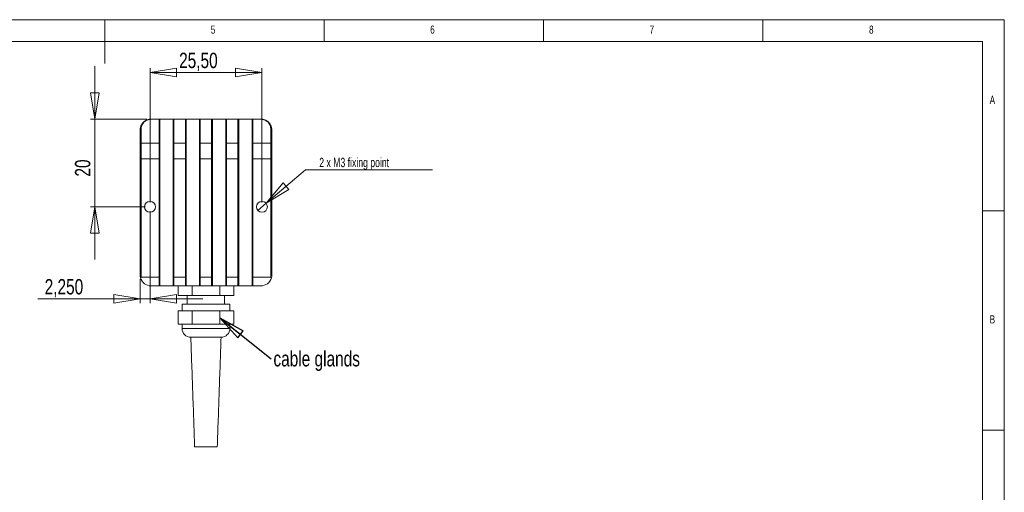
# Model space of a CAD drawing. Header units: millimetres. Extents: x 5 to 415, y 5 to 292.
# Tile 6 of 6: x 191 to 415, y 184 to 292. Entities that reach past the tile are written whole.
import ezdxf

# ---------------------------------------------------------------- set-up
doc = ezdxf.new("R2010")
doc.units = ezdxf.units.MM
doc.styles.add('SLDTEXTSTYLE0', font='TXT', dxfattribs={"width": 0.75})
doc.styles.add('SLDTEXTSTYLE3', font='TXT', dxfattribs={"width": 0.697368})
doc.dimstyles.new('SLDDIMSTYLE0', dxfattribs={"dimtxt": 3.5, "dimasz": 6, "dimexe": 0, "dimexo": 0.0625, "dimgap": 0.875, "dimtad": 1, "dimtoh": 1, "dimrnd": 1e-09, "dimzin": 12, "dimdsep": 46, "dimtxsty": 'SLDTEXTSTYLE0', "dimblk1": 'CLOSED', "dimblk2": 'CLOSED', "dimsah": 1, "dimcen": 0.09, "dimadec": 0, "dimazin": 0, "dimtfac": 1, "dimtofl": 0, "dimtmove": 0, "dimatfit": 3, "dimldrblk": 'CLOSED', "dimfxl": 1, "dimtolj": 1, "dimtzin": 12, "dimarcsym": 0})
doc.dimstyles.new('SLDDIMSTYLE1', dxfattribs={"dimtxt": 3.5, "dimasz": 6, "dimexe": 0, "dimexo": 0.0625, "dimgap": 0.875, "dimtad": 1, "dimtoh": 1, "dimrnd": 1e-09, "dimzin": 12, "dimdsep": 46, "dimtxsty": 'SLDTEXTSTYLE0', "dimblk1": 'CLOSED', "dimblk2": 'CLOSED', "dimsah": 1, "dimcen": 0.09, "dimadec": 0, "dimazin": 0, "dimtfac": 1, "dimtofl": 0, "dimtmove": 0, "dimatfit": 3, "dimldrblk": 'CLOSED', "dimfxl": 1, "dimtolj": 1, "dimtzin": 12, "dimarcsym": 0})
doc.dimstyles.new('SLDDIMSTYLE2', dxfattribs={"dimtxt": 2.116667, "dimasz": 6, "dimexe": 0, "dimexo": 0.0625, "dimgap": 0.529167, "dimtad": 0, "dimtih": 1, "dimtoh": 1, "dimrnd": 1e-09, "dimzin": 12, "dimdsep": 46, "dimtxsty": 'SLDTEXTSTYLE0', "dimblk1": 'CLOSED', "dimblk2": 'CLOSED', "dimsah": 1, "dimcen": 0.09, "dimadec": 0, "dimazin": 0, "dimtfac": 1, "dimtmove": 0, "dimatfit": 3, "dimldrblk": 'CLOSED', "dimfxl": 1, "dimtolj": 1, "dimtzin": 12, "dimarcsym": 0})
doc.dimstyles.new('SLDDIMSTYLE3', dxfattribs={"dimtxt": 0, "dimasz": 6, "dimexe": 0, "dimexo": 0.0625, "dimgap": 0, "dimtad": 0, "dimtih": 1, "dimtoh": 1, "dimdec": 0, "dimrnd": 1e-09, "dimzin": 0, "dimdsep": 46, "dimtxsty": 'Standard', "dimblk1": 'CLOSED', "dimblk2": 'CLOSED', "dimsah": 1, "dimcen": 0.09, "dimadec": 0, "dimazin": 0, "dimtfac": 6, "dimtdec": 0, "dimtofl": 0, "dimtmove": 0, "dimatfit": 3, "dimldrblk": 'CLOSED', "dimfxl": 1, "dimtolj": 1, "dimtzin": 0, "dimarcsym": 0})

# ---------------------------------------------------------------- blocks, each defined once
blk = doc.blocks.new('_CLOSED')
at = {"color": 0, "linetype": 'ByBlock', "lineweight": -2}
for p, q in [((-1, 0.166667), (0, 0)), ((-1, 0.166667), (-1, -0.166667)), ((0, 0), (-1, -0.166667)), ((0, 0), (-1, 0))]:
    blk.add_line(p, q, dxfattribs=at)
blk = doc.blocks.new('*D6')
at = {"color": 7, "linetype": 'Continuous', "lineweight": 0}
for p, q in [((207.72, 269.38), (207.72, 281.38)), ((219.56, 269.38), (206.72, 269.38)), ((207.72, 249.38), (207.72, 269.38)), ((219.31, 249.38), (206.72, 249.38)), ((207.72, 249.38), (207.72, 237.38))]:
    blk.add_line(p, q, dxfattribs=at)
at = {"color": 7, "linetype": 'Continuous', "lineweight": 0, "xscale": 6, "yscale": 6}
for p, rotation in [((207.72, 269.38, -1.7), 270), ((207.72, 249.38, -1.7), 90)]:
    blk.add_blockref('_CLOSED', p, dxfattribs=dict(at, rotation=rotation))
at = {"color": 7, "linetype": 'Continuous', "lineweight": 0, "insert": (203.2, 256.26), "char_height": 3.5, "attachment_point": 1, "rotation": 90, "style": 'SLDTEXTSTYLE0'}
blk.add_mtext('20', dxfattribs=at)
blk = doc.blocks.new('*D7')
at = {"color": 7, "linetype": 'Continuous', "lineweight": 0}
for p, q in [((220.31, 250.38), (220.31, 280.97)), ((245.81, 250.38), (245.81, 280.97)), ((220.31, 279.97), (245.81, 279.97))]:
    blk.add_line(p, q, dxfattribs=at)
at = {"color": 7, "linetype": 'Continuous', "lineweight": 0, "xscale": 6, "yscale": 6, "rotation": 180}
blk.add_blockref('_CLOSED', (220.31, 279.97, -1.7), dxfattribs=at)
at = {"color": 7, "linetype": 'Continuous', "lineweight": 0, "xscale": 6, "yscale": 6}
blk.add_blockref('_CLOSED', (245.81, 279.97, -1.7), dxfattribs=at)
at = {"color": 7, "linetype": 'Continuous', "lineweight": 0, "insert": (226.94, 284.48), "char_height": 3.5, "attachment_point": 1, "style": 'SLDTEXTSTYLE0'}
blk.add_mtext('25,50', dxfattribs=at)
blk = doc.blocks.new('*D8')
at = {"color": 7, "linetype": 'Continuous', "lineweight": 0}
for p, q in [((220.31, 248.38), (220.31, 227.42)), ((218.06, 232.88), (218.06, 227.42)), ((218.06, 228.42), (194.71, 228.42)), ((220.31, 228.42), (218.06, 228.42)), ((220.31, 228.42), (232.31, 228.42))]:
    blk.add_line(p, q, dxfattribs=at)
at = {"color": 7, "linetype": 'Continuous', "lineweight": 0, "xscale": 6, "yscale": 6}
for p, rotation in [((218.06, 228.42, -1.7), 360), ((220.31, 228.42, -1.7), 180)]:
    blk.add_blockref('_CLOSED', p, dxfattribs=dict(at, rotation=rotation))
at = {"color": 7, "linetype": 'Continuous', "lineweight": 0, "insert": (196.3, 232.93), "char_height": 3.5, "attachment_point": 1, "style": 'SLDTEXTSTYLE0'}
blk.add_mtext('2,250', dxfattribs=at)
blk = doc.blocks.new('*D9')
at = {"color": 7, "linetype": 'Continuous', "lineweight": 0}
for p, q in [((246.76, 250.19), (255.71, 257.81)), ((255.71, 257.81), (284.67, 257.81)), ((244.86, 248.57), (246.76, 250.19))]:
    blk.add_line(p, q, dxfattribs=at)
at = {"color": 7, "linetype": 'Continuous', "lineweight": 0, "xscale": 6, "yscale": 6, "rotation": 220.4130953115}
blk.add_blockref('_CLOSED', (246.76, 250.19, -1.7), dxfattribs=at)
at = {"color": 7, "linetype": 'Continuous', "lineweight": 0, "insert": (258.88, 260.54), "char_height": 2.1167, "attachment_point": 1, "style": 'SLDTEXTSTYLE3'}
blk.add_mtext('2 x M3 fixing point', dxfattribs=at)
blk = doc.blocks.new('SW_NOTE_0')
at = {"color": 0, "linetype": 'Continuous', "lineweight": 0, "insert": (0.5, 1.74), "char_height": 3.5, "attachment_point": 1, "style": 'SLDTEXTSTYLE0'}
blk.add_mtext('cable glands', dxfattribs=at)

msp = doc.modelspace()

# ---------------------------------------------------------------- linework, layer by layer
at = {"color": 7, "linetype": 'Continuous', "lineweight": 0}
for p, q in [((415, 292), (5, 292)), ((210, 292), (210, 282)), ((260, 287), (260, 292)), ((310, 292), (310, 287)), ((360, 287), (360, 292)), ((415, 5), (415, 292)), ((410, 287), (10, 287)), ((410, 287), (410, 52.663)), ((415, 248.5), (410, 248.5)), ((410, 198.5), (415, 198.5))]:
    msp.add_line(p, q, dxfattribs=at)
at = {"color": 7, "linetype": 'Continuous', "lineweight": 15}
for p, q in [((220.557, 269.377), (245.557, 269.377)), ((222.357, 269.319), (220.557, 269.319)), ((222.381, 269.343), (222.357, 269.319)), ((222.357, 263.842), (222.357, 269.319)), ((222.381, 269.343), (222.557, 269.094)), ((225.733, 269.343), (222.381, 269.343)), ((225.557, 269.094), (225.733, 269.343)), ((225.757, 269.319), (225.733, 269.343)), ((225.757, 269.319), (225.757, 263.842)), ((228.357, 269.319), (225.757, 269.319)), ((228.381, 269.343), (228.357, 269.319)), ((228.357, 263.842), (228.357, 269.319)), ((228.381, 269.343), (228.557, 269.094)), ((231.733, 269.343), (228.381, 269.343)), ((231.557, 269.094), (231.733, 269.343)), ((231.757, 269.319), (231.733, 269.343)), ((231.757, 269.319), (231.757, 263.842)), ((234.357, 269.319), (231.757, 269.319)), ((234.381, 269.343), (234.357, 269.319)), ((234.357, 263.842), (234.357, 269.319)), ((234.381, 269.343), (234.557, 269.094)), ((237.733, 269.343), (234.381, 269.343)), ((237.557, 269.094), (237.733, 269.343)), ((237.757, 269.319), (237.733, 269.343)), ((237.757, 269.319), (237.757, 263.842)), ((240.357, 269.319), (237.757, 269.319)), ((240.381, 269.343), (240.357, 269.319)), ((240.357, 263.842), (240.357, 269.319)), ((240.381, 269.343), (240.557, 269.094)), ((243.733, 269.343), (240.381, 269.343)), ((243.557, 269.094), (243.733, 269.343)), ((243.757, 269.319), (243.733, 269.343)), ((243.757, 269.319), (243.757, 263.842)), ((245.557, 269.319), (243.757, 269.319)), ((222.557, 269.094), (222.557, 263.7)), ((225.557, 263.7), (225.557, 269.094)), ((228.557, 269.094), (228.557, 263.7)), ((231.557, 263.7), (231.557, 269.094)), ((234.557, 269.094), (234.557, 263.7)), ((237.557, 263.7), (237.557, 269.094)), ((240.557, 269.094), (240.557, 263.7)), ((243.557, 263.7), (243.557, 269.094)), ((218.057, 263.7), (218.057, 266.877)), ((218.257, 267.019), (218.257, 263.842)), ((247.857, 263.842), (247.857, 267.019)), ((248.057, 266.877), (248.057, 263.7)), ((218.057, 263.7), (218.257, 263.842)), ((218.057, 260.306), (218.057, 263.7)), ((218.257, 263.842), (218.257, 260.306)), ((218.257, 263.842), (222.357, 263.842)), ((222.357, 260.306), (222.357, 263.842)), ((222.557, 263.7), (222.357, 263.842)), ((222.557, 263.7), (222.557, 260.306)), ((225.757, 263.842), (225.557, 263.7)), ((225.557, 260.306), (225.557, 263.7)), ((225.757, 263.842), (225.757, 260.306)), ((225.757, 263.842), (228.357, 263.842)), ((228.357, 260.306), (228.357, 263.842)), ((228.557, 263.7), (228.357, 263.842)), ((228.557, 263.7), (228.557, 260.306)), ((231.557, 263.7), (231.757, 263.842)), ((231.557, 260.306), (231.557, 263.7)), ((231.757, 263.842), (231.757, 260.306)), ((231.757, 263.842), (234.357, 263.842)), ((234.357, 260.306), (234.357, 263.842)), ((234.357, 263.842), (234.557, 263.7)), ((234.557, 263.7), (234.557, 260.306)), ((237.757, 263.842), (237.557, 263.7)), ((237.557, 260.306), (237.557, 263.7)), ((237.757, 263.842), (237.757, 260.306)), ((237.757, 263.842), (240.357, 263.842)), ((240.357, 260.306), (240.357, 263.842)), ((240.557, 263.7), (240.357, 263.842)), ((240.557, 263.7), (240.557, 260.306)), ((243.557, 263.7), (243.757, 263.842)), ((243.557, 260.306), (243.557, 263.7)), ((243.757, 263.842), (243.757, 260.306)), ((243.757, 263.842), (247.857, 263.842)), ((247.857, 260.306), (247.857, 263.842)), ((247.857, 263.842), (248.057, 263.7)), ((248.057, 263.7), (248.057, 260.306)), ((218.057, 233.877), (218.057, 260.306)), ((218.057, 260.306), (218.257, 260.306)), ((222.357, 260.306), (218.257, 260.306)), ((218.257, 260.306), (218.257, 233.877)), ((222.557, 260.306), (222.357, 260.306)), ((222.357, 233.377), (222.357, 260.306)), ((222.557, 260.306), (222.557, 233.46)), ((225.757, 260.306), (225.557, 260.306)), ((225.557, 233.46), (225.557, 260.306)), ((225.757, 260.306), (225.757, 233.377)), ((228.357, 260.306), (225.757, 260.306)), ((228.357, 233.377), (228.357, 260.306)), ((228.557, 260.306), (228.357, 260.306)), ((228.557, 260.306), (228.557, 233.46)), ((231.557, 233.46), (231.557, 260.306)), ((231.557, 260.306), (231.757, 260.306)), ((231.757, 260.306), (231.757, 233.377)), ((234.357, 260.306), (231.757, 260.306)), ((234.357, 233.377), (234.357, 260.306)), ((234.357, 260.306), (234.557, 260.306)), ((234.557, 260.306), (234.557, 233.46)), ((237.557, 233.46), (237.557, 260.306)), ((237.757, 260.306), (237.557, 260.306)), ((237.757, 260.306), (237.757, 233.377)), ((240.357, 260.306), (237.757, 260.306)), ((240.557, 260.306), (240.357, 260.306)), ((240.357, 233.377), (240.357, 260.306)), ((240.557, 260.306), (240.557, 233.46)), ((243.557, 233.46), (243.557, 260.306)), ((243.557, 260.306), (243.757, 260.306)), ((243.757, 260.306), (243.757, 233.377)), ((247.857, 260.306), (243.757, 260.306)), ((247.857, 233.877), (247.857, 260.306)), ((247.857, 260.306), (248.057, 260.306)), ((248.057, 260.306), (248.057, 233.877)), ((218.057, 233.877), (218.257, 233.877)), ((218.312, 233.377), (222.357, 233.377)), ((222.557, 233.46), (222.357, 233.377)), ((222.357, 231.377), (222.357, 233.377)), ((222.557, 233.46), (222.557, 231.377)), ((225.557, 231.377), (225.557, 233.46)), ((225.757, 233.377), (225.557, 233.46)), ((225.757, 233.377), (225.757, 231.377)), ((225.757, 233.377), (228.357, 233.377)), ((228.557, 233.46), (228.357, 233.377)), ((228.357, 231.377), (228.357, 233.377)), ((228.557, 233.46), (228.557, 231.377)), ((231.557, 231.377), (231.557, 233.46)), ((231.557, 233.46), (231.757, 233.377)), ((231.757, 233.377), (231.757, 231.377)), ((231.757, 233.377), (234.357, 233.377)), ((234.357, 233.377), (234.557, 233.46)), ((234.357, 231.377), (234.357, 233.377)), ((234.557, 233.46), (234.557, 231.377)), ((237.757, 233.377), (237.557, 233.46)), ((237.557, 231.377), (237.557, 233.46)), ((237.757, 233.377), (237.757, 231.377)), ((237.757, 233.377), (240.357, 233.377)), ((240.557, 233.46), (240.357, 233.377)), ((240.357, 231.377), (240.357, 233.377)), ((240.557, 233.46), (240.557, 231.377)), ((243.557, 231.377), (243.557, 233.46)), ((243.557, 233.46), (243.757, 233.377)), ((243.757, 233.377), (243.757, 231.377)), ((243.757, 233.377), (247.802, 233.377)), ((247.857, 233.877), (248.057, 233.877)), ((222.357, 231.377), (220.557, 231.377)), ((222.557, 231.377), (222.357, 231.377)), ((222.557, 231.377), (225.557, 231.377)), ((225.757, 231.377), (225.557, 231.377)), ((228.357, 231.377), (225.757, 231.377)), ((226.706, 229.177), (226.706, 231.377)), ((228.557, 231.377), (228.357, 231.377)), ((228.557, 231.377), (231.557, 231.377)), ((229.881, 229.177), (229.881, 231.377)), ((231.757, 231.377), (231.557, 231.377)), ((234.357, 231.377), (231.757, 231.377)), ((234.557, 231.377), (234.357, 231.377)), ((234.557, 231.377), (237.557, 231.377)), ((236.232, 229.177), (236.232, 231.377)), ((237.757, 231.377), (237.557, 231.377)), ((240.357, 231.377), (237.757, 231.377)), ((239.408, 229.177), (239.408, 231.377)), ((240.557, 231.377), (240.357, 231.377)), ((240.557, 231.377), (243.557, 231.377)), ((243.757, 231.377), (243.557, 231.377)), ((245.557, 231.377), (243.757, 231.377)), ((229.881, 229.177), (226.706, 229.177)), ((236.232, 229.177), (229.881, 229.177)), ((239.408, 229.177), (236.232, 229.177)), ((238.507, 227.177), (227.607, 227.177)), ((226.706, 222.677), (226.706, 225.677)), ((229.881, 225.677), (226.706, 225.677)), ((229.881, 222.677), (229.881, 225.677)), ((236.232, 225.677), (229.881, 225.677)), ((236.232, 222.677), (236.232, 225.677)), ((239.408, 225.677), (236.232, 225.677)), ((239.408, 222.677), (239.408, 225.677)), ((229.881, 222.677), (226.706, 222.677)), ((236.232, 222.677), (229.881, 222.677)), ((239.408, 222.677), (236.232, 222.677)), ((227.607, 221.677), (238.507, 221.677)), ((236.507, 219.677), (229.607, 219.677)), ((235.634, 194.677), (230.48, 194.677))]:
    msp.add_line(p, q, dxfattribs=at)
for centre in [(220.307, 249.377), (245.807, 249.377)]:
    msp.add_circle(centre, 1.25, dxfattribs=at)
for centre, radius, start, end in [((220.557, 233.877), 2.5, 180, 196.2602), ((220.557, 233.877), 2.3, 180, 192.55586), ((245.557, 233.877), 2.3, 347.44414, 0), ((245.557, 233.877), 2.5, 343.7398, 0), ((220.557, 233.877), 2.5, 196.2602, 270), ((245.557, 233.877), 2.5, 270, 343.7398), ((229.607, 221.677), 2, 180, 270), ((236.507, 221.677), 2, 270, 0)]:
    msp.add_arc(centre, radius, start, end, dxfattribs=at)
for points, knots in [([(218.057, 266.877), (218.063, 267.014), (218.075, 267.259), (218.152, 267.579), (218.271, 267.913), (218.462, 268.271), (218.78, 268.659), (219.168, 268.977), (219.618, 269.211), (220.086, 269.352), (220.404, 269.369), (220.557, 269.377)], [0, 0, 0, 0, 0.1199118, 0.2145386, 0.2838785, 0.4238821, 0.5478685, 0.6783198, 0.7956113, 0.9018832, 1, 1, 1, 1]), ([(220.557, 269.319), (220.406, 269.313), (220.095, 269.3), (219.659, 269.153), (219.26, 268.933), (218.789, 268.534), (218.345, 267.891), (218.287, 267.317), (218.257, 267.019)], [0, 0, 0, 0, 0.102569, 0.2113121, 0.3243825, 0.4471774, 0.7124523, 1, 1, 1, 1]), ([(245.557, 269.377), (245.715, 269.368), (246.039, 269.35), (246.511, 269.204), (246.873, 269.014), (247.141, 268.817), (247.362, 268.617), (247.598, 268.34), (247.83, 267.953), (248.017, 267.452), (248.043, 267.079), (248.057, 266.877)], [0, 0, 0, 0, 0.1015056, 0.2089601, 0.3249915, 0.3869865, 0.451867, 0.550432, 0.6745069, 0.8243226, 1, 1, 1, 1]), ([(247.857, 267.019), (247.825, 267.312), (247.762, 267.878), (247.344, 268.52), (246.879, 268.919), (246.484, 269.136), (246.054, 269.284), (245.749, 269.307), (245.6, 269.319)], [0, 0, 0, 0, 0.2863203, 0.5529685, 0.6744166, 0.7891877, 0.8970509, 1, 1, 1, 1])]:
    msp.add_open_spline(points, degree=3, knots=knots, dxfattribs=at)
for points in [[(220.557, 269.377), (220.557, 269.319)], [(245.557, 269.319), (245.557, 269.377)], [(218.057, 266.877), (218.257, 267.019)], [(247.857, 267.019), (248.057, 266.877)], [(218.312, 233.377), (218.157, 233.177)], [(247.957, 233.177), (247.802, 233.377)], [(228.807, 229.177), (228.807, 227.177)], [(237.307, 227.177), (237.307, 229.177)], [(227.607, 227.177), (227.607, 225.677)], [(238.507, 225.677), (238.507, 227.177)], [(227.607, 222.677), (227.607, 221.677)], [(238.507, 221.677), (238.507, 222.677)], [(229.607, 219.677), (230.48, 194.677)], [(235.634, 194.677), (236.507, 219.677)]]:
    msp.add_open_spline(points, degree=1, dxfattribs=at)

# ---------------------------------------------------------------- block references
at = {"color": 7, "linetype": 'Continuous', "lineweight": 0}
msp.add_blockref('SW_NOTE_0', (247.936, 214.787), dxfattribs=at)

# ---------------------------------------------------------------- texts
at = {"color": 7, "linetype": 'Continuous', "lineweight": 0, "char_height": 1.852, "attachment_point": 1, "style": 'SLDTEXTSTYLE0'}
for s, insert in [('5', (234.167, 290.668)), ('6', (284.167, 290.668)), ('7', (334.167, 290.668)), ('8', (384.167, 290.668)), ('A', (411.667, 274.668)), ('B', (411.667, 224.668))]:
    msp.add_mtext(s, dxfattribs=dict(at, insert=insert))

# ---------------------------------------------------------------- dimensions: what is measured, and where the dimension line sits
at = {"color": 7, "linetype": 'Continuous', "lineweight": 0}
for base, p2, dimstyle, picture, middle in [((245.807, 279.973), (245.807, 249.377), 'SLDDIMSTYLE1', '*D7', (232.758, 279.973)), ((218.057, 228.416), (218.057, 233.877), 'SLDDIMSTYLE0', '*D8', (202.113, 228.416))]:
    dim = msp.add_linear_dim(base=base, p1=(220.307, 249.377), p2=p2, dimstyle=dimstyle, dxfattribs=at)
    dim.commit()
    dim.dimension.update_dxf_attribs({"geometry": picture, "text_midpoint": middle, "dimtype": 160})
dim = msp.add_linear_dim(base=(207.717, 269.377), p1=(220.307, 249.377), p2=(220.557, 269.377), angle=90, dimstyle='SLDDIMSTYLE0', dxfattribs=at)
dim.commit()
dim.dimension.update_dxf_attribs({"geometry": '*D6', "text_midpoint": (207.717, 258.845), "dimtype": 160})
dim = msp.add_diameter_dim_2p(p1=(244.855, 248.567), p2=(246.759, 250.187), text='2 x M3 fixing point', dimstyle='SLDDIMSTYLE2', override={"dimpost": '<>'}, dxfattribs=at)
dim.commit()
dim.dimension.update_dxf_attribs({"geometry": '*D9', "text_midpoint": (270.984, 259.489), "dimtype": 163})

# ---------------------------------------------------------------- leaders
msp.add_leader([(236.232, 224.061), (247.936, 214.787)], dimstyle='SLDDIMSTYLE3', dxfattribs=at)

doc.saveas('drawing.dxf')
